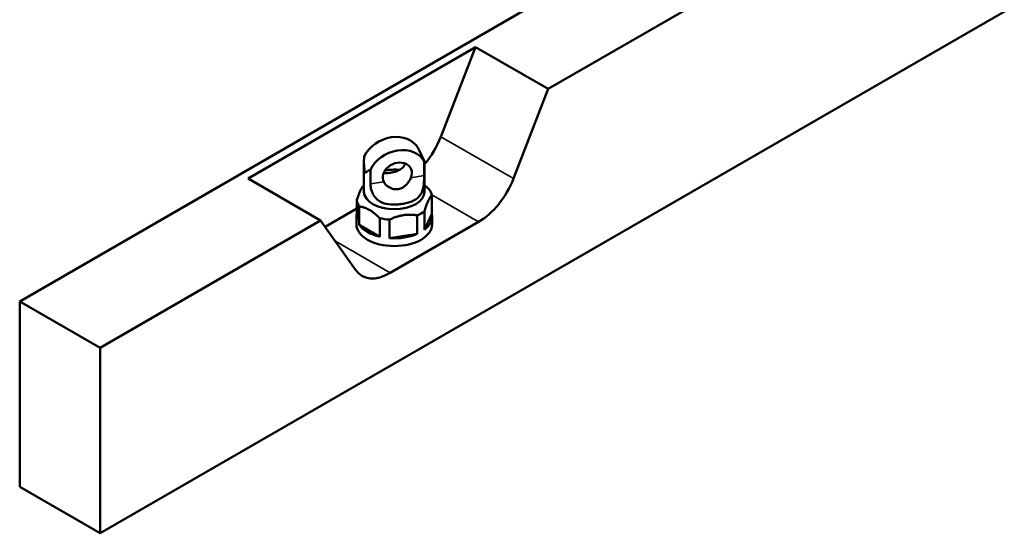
# Paper-space layout 'Sheet_1' of a CAD drawing. Header units: millimetres. Extents: x 1 to 117, y 1 to 117.
# Tile 3 of 6: x 84 to 105, y 19 to 30. Entities that reach past the tile are written whole.
import ezdxf

# ---------------------------------------------------------------- set-up
doc = ezdxf.new("R2010")
doc.units = ezdxf.units.MM
doc.layers.add('Visible (ISO)', color=7, linetype='Continuous', lineweight=50)
doc.layers.add('Visible Narrow (ISO)', color=7, linetype='Continuous', lineweight=35)

psp = doc.layouts.new('Sheet_1')

# ---------------------------------------------------------------- linework, layer by layer
at = {"layer": 'Visible (ISO)'}
for p, q in [((112.312, 39.847), (84.485, 23.781)), ((113.983, 35.025), (86.155, 18.959)), ((95.476, 28.198), (104.662, 33.502)), ((89.233, 26.337), (93.966, 29.069)), ((93.966, 29.069), (93.242, 27.205)), ((95.476, 28.198), (93.966, 29.069)), ((95.476, 28.198), (94.752, 26.334)), ((92.789, 26.928), (92.901, 26.687)), ((91.644, 26.675), (91.644, 26.06)), ((92.898, 26.692), (92.898, 26.395)), ((92.904, 26.675), (92.904, 26.06)), ((91.778, 26.222), (91.778, 26.519)), ((90.743, 25.465), (89.233, 26.337)), ((91.493, 25.873), (91.493, 25.488)), ((93.055, 25.989), (93.055, 25.604)), ((91.493, 25.713), (90.836, 25.333)), ((91.547, 25.37), (91.547, 25.756)), ((92.9, 25.27), (92.9, 25.656)), ((92.9, 25.27), (93.055, 25.604)), ((86.155, 22.816), (90.743, 25.465)), ((91.466, 24.436), (90.743, 25.465)), ((91.487, 25.546), (91.487, 25.385)), ((91.971, 25.512), (91.971, 25.126)), ((92.174, 25.095), (92.174, 25.48)), ((94.029, 25.434), (92.189, 24.372)), ((92.752, 25.57), (92.752, 25.184)), ((93.061, 25.546), (93.061, 25.385)), ((91.547, 25.37), (91.971, 25.126)), ((92.174, 25.095), (92.752, 25.184)), ((84.485, 23.781), (84.485, 19.923)), ((86.155, 22.816), (84.485, 23.781)), ((86.155, 18.959), (86.155, 22.816)), ((86.155, 18.959), (84.485, 19.923))]:
    psp.add_line(p, q, dxfattribs=at)
for centre, major_axis, ratio, start_param, end_param in [((92.21, 26.679), (0.571, 0.265), 0.788675, 0.050431, 2.389403), ((92.519, 27.27), (-0.591, -1.023), 0.57735, 1.264189, 1.832596), ((92.338, 26.405), (0.571, 0.265), 0.788675, 0.050431, 2.389403), ((92.274, 26.542), (-0.19, 0.861), 0.697902, 5.018728, 5.069159), ((92.274, 26.542), (-0.19, 0.861), 0.697902, 1.124946, 1.526256), ((92.338, 26.405), (0.286, 0.133), 0.788675, 5.54791, 9.458295), ((92.21, 26.679), (0.286, 0.133), 0.788675, 5.547909, 5.628358), ((92.274, 26.542), (0.629, 0.139), 0.201906, 6.238645, 6.378156), ((92.274, 26.542), (0.629, 0.139), 0.201906, 2.433943, 2.835253), ((94.029, 26.398), (-0.591, -1.023), 0.57735, 0.785398, 1.832596), ((92.274, 26.06), (0.63, 0), 0.57735, 3.141593, 6.283185), ((92.274, 25.931), (0.787, 0), 0.57735, 0.127961, 0.395637), ((92.274, 25.931), (-0.787, 0), 0.57735, 0.127961, 0.395637), ((92.274, 25.546), (-0.787, 0), 0.57735, 6.155224, 6.411147), ((92.274, 25.931), (-0.787, 0), 0.57735, 2.222356, 2.490033), ((92.274, 25.546), (0.787, 0), 0.57735, 5.631625, 6.411147), ((92.274, 25.931), (-0.787, 0), 0.57735, 1.175159, 1.442835), ((92.274, 25.385), (0.787, 0), 0.57735, 3.141593, 6.283185), ((92.274, 25.546), (-0.787, 0), 0.57735, 0.395637, 1.175159), ((92.274, 25.546), (-0.787, 0), 0.57735, 1.442835, 2.222356), ((92.189, 25.336), (-0.591, -1.023), 0.57735, 6.021386, 7.068584)]:
    psp.add_ellipse(centre, major_axis=major_axis, ratio=ratio, start_param=start_param, end_param=end_param, dxfattribs=at)
for points, knots in [([(92.492, 26.627), (92.491, 26.623), (92.489, 26.619), (92.48, 26.601), (92.469, 26.586), (92.445, 26.559), (92.431, 26.546), (92.388, 26.515), (92.352, 26.497), (92.274, 26.471), (92.233, 26.461), (92.157, 26.45), (92.119, 26.447), (92.074, 26.449), (92.063, 26.451), (92.053, 26.452)], [-5.549832, -5.549832, -5.549832, -5.549832, -5.516355, -5.516355, -5.371698, -5.371698, -5.227041, -5.227041, -4.927212, -4.927212, -4.627383, -4.627383, -4.327554, -4.327554, -4.233754, -4.233754, -4.233754, -4.233754]), ([(92.081, 26.504), (92.091, 26.505), (92.101, 26.507), (92.142, 26.514), (92.175, 26.517), (92.244, 26.52), (92.278, 26.521), (92.337, 26.519), (92.361, 26.517), (92.384, 26.515)], [-6.8627027, -6.8627027, -6.8627027, -6.8627027, -6.7848546, -6.7848546, -6.537947, -6.537947, -6.2910393, -6.2910393, -6.1197159, -6.1197159, -6.1197159, -6.1197159]), ([(91.778, 26.222), (91.778, 26.182), (91.785, 26.135), (91.807, 26.064), (91.817, 26.04), (91.84, 25.995), (91.853, 25.974), (91.885, 25.933), (91.906, 25.912), (91.951, 25.875), (91.976, 25.859), (92.063, 25.816), (92.137, 25.799), (92.251, 25.792), (92.29, 25.792), (92.365, 25.797), (92.402, 25.801), (92.472, 25.812), (92.507, 25.819), (92.576, 25.837), (92.609, 25.847), (92.702, 25.887), (92.756, 25.923), (92.81, 25.988), (92.825, 26.01), (92.849, 26.058), (92.859, 26.084), (92.873, 26.132), (92.878, 26.156), (92.887, 26.206), (92.89, 26.231), (92.897, 26.307), (92.898, 26.355), (92.898, 26.395)], [-6.782776, -6.782776, -6.782776, -6.782776, -6.410433, -6.410433, -6.224261, -6.224261, -6.03809, -6.03809, -5.829904, -5.829904, -5.621718, -5.621718, -5.071784, -5.071784, -4.796818, -4.796818, -4.521851, -4.521851, -4.246884, -4.246884, -3.971917, -3.971917, -3.421983, -3.421983, -3.213797, -3.213797, -3.005611, -3.005611, -2.81944, -2.81944, -2.633268, -2.633268, -2.260926, -2.260926, -2.260926, -2.260926]), ([(92.056, 26.265), (92.057, 26.262), (92.059, 26.259), (92.069, 26.242), (92.079, 26.228), (92.103, 26.201), (92.117, 26.188), (92.16, 26.155), (92.197, 26.135), (92.274, 26.112), (92.315, 26.109), (92.391, 26.12), (92.43, 26.136), (92.498, 26.182), (92.528, 26.212), (92.565, 26.257), (92.577, 26.274), (92.598, 26.308), (92.607, 26.326), (92.616, 26.345), (92.618, 26.348), (92.62, 26.352)], [-5.549832, -5.549832, -5.549832, -5.549832, -5.516355, -5.516355, -5.371698, -5.371698, -5.227041, -5.227041, -4.927212, -4.927212, -4.627383, -4.627383, -4.327554, -4.327554, -4.027725, -4.027725, -3.883068, -3.883068, -3.738411, -3.738411, -3.704933, -3.704933, -3.704933, -3.704933])]:
    psp.add_open_spline(points, degree=3, knots=knots, dxfattribs=at)
for points, weights in [([(91.617, 26.171), (91.557, 26.086), (91.493, 25.873)], [1.02514225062, 1.06552563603, 1]), ([(91.644, 26.194), (91.631, 26.183), (91.617, 26.171)], [1.03209009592, 1.02901485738, 1.02527295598]), ([(92.904, 26.196), (92.951, 26.157), (93.001, 26.107)], [1.02790481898, 1.01790740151, 1]), ([(92.9, 25.656), (92.978, 25.915), (93.055, 25.989)], [1, 1.08108108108, 1]), ([(91.971, 25.512), (91.759, 25.727), (91.547, 25.756)], [1, 1.08108108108, 1]), ([(92.752, 25.57), (92.463, 25.618), (92.174, 25.48)], [1.33766233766, 1.44612144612, 1.33766233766])]:
    psp.add_rational_spline(points, weights, degree=2, dxfattribs=at)
at = {"layer": 'Visible Narrow (ISO)'}
for p, q in [((94.752, 26.334), (93.242, 27.205)), ((91.778, 26.222), (92.056, 26.265)), ((92.62, 26.352), (92.898, 26.395)), ((94.029, 25.434), (93.053, 25.997)), ((92.189, 24.372), (91.049, 25.03))]:
    psp.add_line(p, q, dxfattribs=at)

doc.saveas('drawing.dxf')
